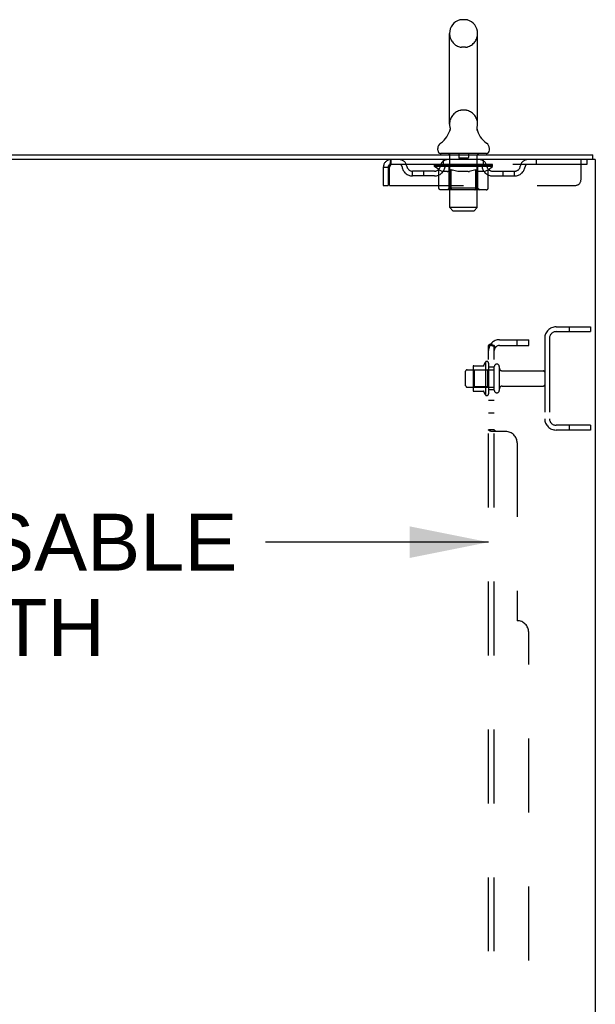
# Model space of a CAD drawing. Header units: inches. Extents: x 0 to 293, y 0 to 190.
# Tile 69 of 71: x 174 to 187, y 122 to 143. Entities that reach past the tile are written whole.
import ezdxf

# ---------------------------------------------------------------- set-up
doc = ezdxf.new("R2010")
doc.units = ezdxf.units.IN
doc.header["$LTSCALE"] = 16.12069
doc.header["$MEASUREMENT"] = 0
doc.linetypes.add('HIDDEN', pattern=[0.2, 0.1, -0.1])
doc.layers.get('0').update_dxf_attribs({"linetype": 'CONTINUOUS'})
for name, color, linetype in [('DEFAULT_2', 8, 'HIDDEN'), ('DIMENSIONS', 7, 'CONTINUOUS'), ('SUBPANEL', 7, 'CONTINUOUS')]:
    doc.layers.add(name, color=color, linetype=linetype)
doc.styles.get("Standard").update_dxf_attribs({"font": 'arial.ttf'})
doc.dimstyles.new('DIMSTYLE_2', dxfattribs={"dimtxt": 1.241379, "dimasz": 1.724138, "dimexe": 0.09, "dimexo": 0.07, "dimgap": 0.036, "dimtad": 0, "dimtih": 1, "dimtoh": 1, "dimzin": 4, "dimdsep": 46, "dimtxsty": 'Standard', "dimblk": '_FILLED', "dimblk1": '_FILLED', "dimblk2": '_FILLED', "dimcen": 0.09, "dimadec": 3, "dimazin": 1, "dimtfac": 1, "dimtdec": 3, "dimtofl": 0, "dimtmove": 0, "dimatfit": 3, "dimldrblk": '_FILLED', "dimfxl": 0, "dimtolj": 1, "dimtzin": 4, "dimarcsym": 0})

# ---------------------------------------------------------------- blocks, each defined once
blk = doc.blocks.new('_FILLED')
at = {"color": 0, "linetype": 'ByBlock'}
blk.add_solid([(0, 0), (-1, 0.2), (-1, -0.2)], dxfattribs=at)
blk = doc.blocks.new('*D2')
at = {"layer": 'DIMENSIONS', "color": 2, "linetype": 'Continuous'}
for p, q in [((161.744, 131.816), (166.612, 131.816)), ((184.369, 131.816), (179.501, 131.816))]:
    blk.add_line(p, q, dxfattribs=at)
at = {"layer": 'DIMENSIONS', "color": 2, "linetype": 'Continuous', "xscale": 1.724137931, "yscale": 1.724137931, "zscale": 1.724137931, "rotation": 180}
blk.add_blockref('_FILLED', (161.744, 131.816), dxfattribs=at)
at = {"layer": 'DIMENSIONS', "color": 2, "linetype": 'Continuous', "xscale": 1.724137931, "yscale": 1.724137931, "zscale": 1.724137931}
blk.add_blockref('_FILLED', (184.369, 131.816), dxfattribs=at)
at = {"layer": 'DIMENSIONS', "color": 2, "linetype": 'Continuous', "insert": (173.057, 132.437), "char_height": 1.24138, "width": 11.64774, "attachment_point": 2, "line_spacing_factor": 0.9}
blk.add_mtext('22.63 USABLE\\PDEPTH', dxfattribs=at)

msp = doc.modelspace()

# ---------------------------------------------------------------- linework, layer by layer
at = {"color": 7, "linetype": 'Continuous'}
for p, q in [((183.867, 143.205), (183.779, 143.205)), ((183.517, 140.93), (183.517, 142.905)), ((184.129, 140.93), (184.129, 142.905)), ((184.117, 140.836), (184.118, 140.841)), ((184.117, 140.831), (184.117, 140.836)), ((184.117, 140.826), (184.117, 140.831)), ((184.117, 140.821), (184.117, 140.826)), ((184.118, 140.846), (184.119, 140.851)), ((184.118, 140.841), (184.118, 140.846)), ((184.118, 140.811), (184.118, 140.816)), ((184.119, 140.806), (184.118, 140.811)), ((184.12, 140.801), (184.119, 140.806)), ((184.12, 140.856), (184.121, 140.86)), ((184.12, 140.797), (184.12, 140.801)), ((184.121, 140.793), (184.12, 140.797)), ((183.523, 140.787), (183.522, 140.782)), ((183.261, 140.358), (183.261, 140.398)), ((184.386, 140.358), (184.386, 140.398)), ((183.323, 140.289), (183.323, 140.259)), ((184.323, 140.289), (183.323, 140.289)), ((184.323, 140.289), (184.323, 140.259)), ((186.646, 140.155), (186.646, 140.259))]:
    msp.add_line(p, q, dxfattribs=at)
at = {"color": 3, "linetype": 'Continuous'}
for p, q in [((162.887, 140.259), (186.646, 140.259)), ((186.698, 140.155), (162.892, 140.155)), ((186.698, 140.155), (186.698, 54.363))]:
    msp.add_line(p, q, dxfattribs=at)
at = {"color": 7, "linetype": 'Continuous'}
for points in [[(183.525, 140.86), (183.526, 140.856), (183.527, 140.851), (183.528, 140.846), (183.528, 140.841), (183.529, 140.836), (183.529, 140.831), (183.529, 140.826), (183.529, 140.821), (183.529, 140.816), (183.528, 140.811), (183.527, 140.806), (183.527, 140.801), (183.526, 140.796), (183.525, 140.791), (183.523, 140.787)], [(184.118, 140.816), (184.117, 140.821), (184.117, 140.826)], [(184.119, 140.851), (184.12, 140.855), (184.121, 140.86)]]:
    msp.add_lwpolyline(points, dxfattribs=at)
for centre, radius, start, end in [((183.823, 142.905), 0.306, 105.6303, 180), ((183.779, 143.061), 0.144, 90, 105.6303), ((183.867, 143.061), 0.144, 74.3697, 90), ((183.823, 142.905), 0.306, 0, 74.3697), ((183.025, 140.946), 0.523, 304.6624, 347.2389), ((183.823, 140.93), 0.306, 180, 193.2053), ((184.621, 140.946), 0.523, 192.7611, 235.3376), ((183.823, 140.93), 0.306, 346.7947, 360), ((183.404, 140.398), 0.144, 124.6624, 180), ((184.242, 140.398), 0.144, 360, 55.3376), ((183.33, 140.358), 0.069, 180, 265), ((184.317, 140.358), 0.069, 275, 360)]:
    msp.add_arc(centre, radius, start, end, dxfattribs=at)
at = {"layer": 'DEFAULT_2', "color": 8, "linetype": 'HIDDEN'}
for p, q in [((183.867, 142.605), (183.779, 142.605)), ((183.867, 141.23), (183.779, 141.23)), ((182.24, 140.155), (182.24, 140.051)), ((183.386, 140.051), (183.386, 140.155)), ((183.503, 140.289), (183.503, 140.259)), ((183.523, 139.108), (183.523, 140.259)), ((183.718, 140.279), (183.718, 140.199)), ((183.918, 140.189), (183.728, 140.189)), ((183.928, 140.279), (183.928, 140.199)), ((184.123, 139.108), (184.123, 140.259)), ((184.143, 140.289), (184.143, 140.259)), ((184.261, 140.051), (184.261, 140.155)), ((185.411, 140.155), (185.411, 140.051)), ((186.386, 139.718), (186.386, 140.155)), ((186.511, 140.155), (186.511, 140.051)), ((182.073, 139.988), (182.073, 139.593)), ((182.073, 139.988), (182.177, 139.988)), ((182.177, 139.988), (182.177, 139.593)), ((182.207, 139.593), (182.207, 139.988)), ((186.511, 140.051), (182.24, 140.051)), ((183.19, 140.004), (183.19, 140.045)), ((183.19, 140.044), (183.496, 140.044)), ((183.287, 139.937), (183.19, 140.004)), ((184.456, 140.004), (183.19, 140.004)), ((183.191, 140.044), (183.191, 140.049)), ((183.311, 140.048), (183.191, 140.049)), ((183.199, 140.045), (183.199, 140.051)), ((183.208, 140.041), (183.208, 140.045)), ((183.208, 140.041), (184.438, 140.041)), ((183.217, 140.041), (183.217, 140.045)), ((183.218, 140.041), (183.218, 140.045)), ((183.228, 140.045), (183.228, 140.051)), ((183.244, 140.041), (183.244, 140.045)), ((183.246, 140.041), (183.246, 140.045)), ((183.275, 140.045), (183.275, 140.051)), ((183.287, 139.53), (183.287, 139.937)), ((183.287, 139.937), (183.302, 139.927)), ((183.289, 140.041), (183.289, 140.045)), ((183.292, 140.041), (183.292, 140.045)), ((183.311, 140.044), (183.311, 140.048)), ((183.338, 140.045), (183.338, 140.051)), ((183.339, 140.041), (183.339, 140.044)), ((183.34, 140.041), (183.34, 140.044)), ((183.343, 140.041), (183.343, 140.044)), ((183.35, 140.041), (183.35, 140.045)), ((183.35, 140.041), (183.35, 140.044)), ((183.354, 140.041), (183.354, 140.045)), ((183.357, 140.041), (183.357, 140.045)), ((183.361, 140.041), (183.361, 140.044)), ((183.376, 140.041), (183.376, 140.044)), ((183.394, 140.041), (183.394, 140.047)), ((183.394, 140.041), (183.394, 140.044)), ((183.415, 140.041), (183.415, 140.044)), ((183.416, 140.045), (183.416, 140.051)), ((183.426, 140.041), (183.426, 140.045)), ((183.43, 140.041), (183.43, 140.045)), ((183.439, 140.041), (183.439, 140.044)), ((183.45, 140.041), (183.45, 140.048)), ((183.466, 140.041), (183.466, 140.044)), ((183.469, 140.041), (183.469, 140.044)), ((183.496, 140.041), (183.496, 140.044)), ((183.563, 140.044), (183.501, 140.044)), ((183.506, 140.045), (183.506, 140.051)), ((183.51, 139.533), (183.51, 140.001)), ((183.513, 140.041), (183.513, 140.045)), ((183.518, 140.041), (183.518, 140.045)), ((183.524, 140.041), (183.524, 140.05)), ((183.528, 140.041), (183.528, 140.044)), ((183.539, 140.041), (183.539, 140.044)), ((183.554, 139.936), (183.539, 139.926)), ((183.554, 139.53), (183.554, 139.936)), ((183.554, 139.936), (183.584, 139.926)), ((183.563, 140.041), (183.563, 140.044)), ((183.638, 140.044), (183.579, 140.044)), ((183.599, 140.041), (183.599, 140.044)), ((183.607, 140.045), (183.607, 140.051)), ((183.61, 140.041), (183.61, 140.045)), ((183.613, 140.041), (183.613, 140.051)), ((183.615, 140.041), (183.615, 140.045)), ((183.623, 140.041), (183.623, 140.045)), ((183.638, 140.041), (183.638, 140.044)), ((183.719, 140.044), (183.664, 140.044)), ((183.677, 140.041), (183.677, 140.044)), ((183.709, 140.044), (183.823, 140.051)), ((183.713, 140.045), (183.713, 140.051)), ((183.714, 140.051), (183.713, 140.051)), ((183.714, 140.045), (183.714, 140.051)), ((183.714, 140.041), (183.714, 140.045)), ((183.718, 140.041), (183.718, 140.045)), ((183.719, 140.041), (183.719, 140.045)), ((183.719, 140.041), (183.719, 140.044)), ((183.802, 140.044), (183.754, 140.044)), ((183.76, 140.041), (183.76, 140.044)), ((183.802, 140.041), (183.802, 140.044)), ((183.821, 140.045), (183.82, 140.045)), ((183.82, 140.041), (183.82, 140.045)), ((183.821, 140.041), (183.821, 140.045)), ((183.823, 140.045), (183.823, 140.051)), ((183.823, 140.051), (183.938, 140.044)), ((183.826, 140.041), (183.826, 140.045)), ((183.826, 140.041), (183.826, 140.045)), ((183.826, 140.045), (183.826, 140.045)), ((183.844, 140.041), (183.844, 140.044)), ((183.844, 140.044), (183.892, 140.044)), ((183.887, 140.041), (183.887, 140.044)), ((183.927, 140.041), (183.927, 140.045)), ((183.928, 140.041), (183.928, 140.044)), ((183.928, 140.044), (183.982, 140.044)), ((183.929, 140.041), (183.929, 140.045)), ((183.933, 140.045), (183.933, 140.051)), ((183.933, 140.045), (183.933, 140.051)), ((183.933, 140.051), (183.933, 140.051)), ((183.933, 140.041), (183.933, 140.045)), ((183.969, 140.041), (183.969, 140.044)), ((184.008, 140.041), (184.008, 140.044)), ((184.008, 140.044), (184.067, 140.044)), ((184.023, 140.041), (184.023, 140.045)), ((184.031, 140.041), (184.031, 140.045)), ((184.034, 140.041), (184.034, 140.051)), ((184.036, 140.041), (184.036, 140.045)), ((184.04, 140.045), (184.04, 140.051)), ((184.047, 140.041), (184.047, 140.044)), ((184.089, 139.935), (184.061, 139.926)), ((184.083, 140.041), (184.083, 140.044)), ((184.083, 140.044), (184.145, 140.044)), ((184.089, 139.53), (184.089, 139.935)), ((184.089, 139.935), (184.104, 139.926)), ((184.107, 140.041), (184.107, 140.044)), ((184.118, 140.041), (184.118, 140.044)), ((184.122, 140.041), (184.122, 140.05)), ((184.128, 140.041), (184.128, 140.045)), ((184.133, 140.041), (184.133, 140.045)), ((184.136, 139.533), (184.136, 140.001)), ((184.14, 140.045), (184.14, 140.051)), ((184.15, 140.041), (184.15, 140.044)), ((184.15, 140.044), (184.351, 140.044)), ((184.177, 140.041), (184.177, 140.044)), ((184.18, 140.041), (184.18, 140.044)), ((184.196, 140.041), (184.196, 140.048)), ((184.207, 140.041), (184.207, 140.044)), ((184.216, 140.041), (184.216, 140.045)), ((184.22, 140.041), (184.22, 140.045)), ((184.23, 140.045), (184.23, 140.051)), ((184.232, 140.041), (184.232, 140.044)), ((184.252, 140.041), (184.252, 140.047)), ((184.252, 140.041), (184.252, 140.044)), ((184.271, 140.041), (184.271, 140.044)), ((184.285, 140.041), (184.285, 140.044)), ((184.289, 140.041), (184.289, 140.045)), ((184.292, 140.041), (184.292, 140.045)), ((184.296, 140.041), (184.296, 140.045)), ((184.296, 140.041), (184.296, 140.044)), ((184.303, 140.041), (184.303, 140.044)), ((184.306, 140.041), (184.306, 140.044)), ((184.307, 140.041), (184.307, 140.044)), ((184.308, 140.045), (184.308, 140.051)), ((184.357, 139.935), (184.343, 139.926)), ((184.354, 140.041), (184.354, 140.045)), ((184.357, 140.041), (184.357, 140.045)), ((184.357, 139.935), (184.456, 140.004)), ((184.357, 139.53), (184.357, 139.935)), ((184.372, 140.045), (184.372, 140.051)), ((184.4, 140.041), (184.4, 140.045)), ((184.402, 140.041), (184.402, 140.045)), ((184.418, 140.045), (184.418, 140.051)), ((184.428, 140.041), (184.428, 140.045)), ((184.429, 140.041), (184.429, 140.045)), ((184.438, 140.041), (184.438, 140.045)), ((184.447, 140.045), (184.447, 140.051)), ((184.456, 140.004), (184.456, 140.051)), ((182.709, 139.8), (182.709, 139.904)), ((183.192, 139.904), (182.709, 139.904)), ((183.192, 139.8), (182.709, 139.8)), ((182.959, 139.8), (182.959, 139.904)), ((183.316, 139.918), (183.302, 139.927)), ((183.331, 139.91), (183.316, 139.918)), ((183.345, 139.903), (183.331, 139.91)), ((183.36, 139.897), (183.345, 139.903)), ((183.374, 139.893), (183.36, 139.897)), ((183.468, 139.893), (183.374, 139.893)), ((183.468, 139.893), (183.482, 139.897)), ((183.496, 139.903), (183.482, 139.897)), ((183.511, 139.91), (183.496, 139.903)), ((183.525, 139.918), (183.51, 139.91)), ((183.54, 139.926), (183.525, 139.917)), ((183.612, 139.918), (183.583, 139.926)), ((183.641, 139.91), (183.612, 139.918)), ((183.669, 139.903), (183.64, 139.91)), ((183.696, 139.898), (183.668, 139.903)), ((183.724, 139.893), (183.696, 139.898)), ((183.922, 139.893), (183.724, 139.893)), ((183.922, 139.893), (183.95, 139.897)), ((183.977, 139.903), (183.949, 139.897)), ((184.005, 139.91), (183.977, 139.903)), ((184.033, 139.917), (184.004, 139.91)), ((184.061, 139.926), (184.032, 139.917)), ((184.118, 139.917), (184.103, 139.926)), ((184.131, 139.91), (184.117, 139.917)), ((184.145, 139.903), (184.131, 139.91)), ((184.158, 139.898), (184.145, 139.903)), ((184.172, 139.893), (184.158, 139.898)), ((184.276, 139.893), (184.172, 139.893)), ((184.276, 139.893), (184.289, 139.898)), ((184.302, 139.903), (184.289, 139.897)), ((184.316, 139.91), (184.302, 139.903)), ((184.329, 139.917), (184.316, 139.91)), ((184.343, 139.926), (184.329, 139.917)), ((184.455, 139.904), (184.938, 139.904)), ((184.455, 139.8), (184.938, 139.8)), ((184.688, 139.8), (184.688, 139.904)), ((184.938, 139.8), (184.938, 139.904)), ((182.073, 139.593), (182.177, 139.593)), ((182.207, 139.593), (186.261, 139.593)), ((183.51, 139.533), (183.471, 139.493)), ((184.136, 139.533), (183.51, 139.533)), ((184.136, 139.533), (184.176, 139.493)), ((184.314, 139.493), (183.33, 139.493)), ((184.073, 139.494), (184.076, 139.495)), ((184.076, 139.495), (184.078, 139.497)), ((184.078, 139.497), (184.08, 139.5)), ((183.592, 139.039), (183.523, 139.108)), ((184.123, 139.108), (183.523, 139.108)), ((184.054, 139.039), (184.123, 139.108)), ((183.592, 139.039), (184.054, 139.039)), ((185.841, 136.509), (186.594, 136.509)), ((186.124, 136.509), (186.124, 136.405)), ((186.594, 136.509), (186.594, 136.405)), ((185.841, 136.405), (186.594, 136.405)), ((185.594, 136.263), (185.594, 134.506)), ((185.698, 136.263), (185.698, 134.506)), ((184.033, 135.64), (184.033, 135.129)), ((184.044, 135.662), (184.271, 135.662)), ((184.299, 135.74), (184.299, 135.028)), ((184.369, 135.718), (184.369, 135.05)), ((184.494, 135.127), (184.494, 135.642)), ((184.604, 135.127), (184.604, 135.642)), ((183.869, 135.227), (183.869, 135.542)), ((183.899, 135.572), (184.494, 135.572)), ((184.053, 135.568), (184.033, 135.588)), ((184.053, 135.568), (184.053, 135.201)), ((184.349, 135.568), (184.053, 135.568)), ((184.349, 135.568), (184.369, 135.588)), ((184.349, 135.568), (184.349, 135.201)), ((184.667, 135.549), (185.564, 135.549)), ((184.667, 135.219), (185.564, 135.219)), ((183.899, 135.197), (184.494, 135.197)), ((184.053, 135.201), (184.033, 135.181)), ((184.044, 135.107), (184.271, 135.107)), ((184.349, 135.201), (184.053, 135.201)), ((184.349, 135.201), (184.369, 135.181)), ((186.594, 134.363), (185.841, 134.363)), ((186.124, 134.363), (186.124, 134.259)), ((186.594, 134.363), (186.594, 134.259)), ((186.594, 134.259), (185.841, 134.259))]:
    msp.add_line(p, q, dxfattribs=at)
for points in [[(182.24, 140.155), (182.238, 140.154), (182.235, 140.151), (182.233, 140.146), (182.231, 140.139), (182.228, 140.13), (182.226, 140.119), (182.224, 140.106), (182.221, 140.092), (182.219, 140.077), (182.217, 140.061), (182.214, 140.043), (182.212, 140.025), (182.209, 140.007), (182.207, 139.988)], [(182.24, 140.051), (182.238, 140.051), (182.235, 140.05), (182.233, 140.048), (182.231, 140.045), (182.228, 140.042), (182.226, 140.037), (182.224, 140.033), (182.221, 140.027), (182.219, 140.022), (182.217, 140.016), (182.214, 140.009), (182.212, 140.002), (182.207, 139.988)], [(183.33, 139.493), (183.324, 139.493), (183.319, 139.494), (183.314, 139.495), (183.309, 139.497), (183.305, 139.5), (183.3, 139.503), (183.297, 139.506), (183.293, 139.51), (183.29, 139.515), (183.288, 139.519), (183.287, 139.525), (183.287, 139.53)], [(183.576, 139.493), (183.573, 139.493), (183.571, 139.494), (183.568, 139.495), (183.566, 139.497), (183.563, 139.5), (183.561, 139.503), (183.559, 139.506), (183.558, 139.51), (183.556, 139.515), (183.555, 139.519), (183.555, 139.525), (183.554, 139.53)], [(184.08, 139.5), (184.083, 139.503), (184.085, 139.506), (184.086, 139.51), (184.088, 139.515)], [(184.083, 139.503), (184.085, 139.506), (184.086, 139.51)], [(184.088, 139.515), (184.089, 139.519), (184.089, 139.525), (184.089, 139.53)], [(184.089, 139.519), (184.089, 139.525), (184.089, 139.53)], [(184.314, 139.493), (184.319, 139.493), (184.325, 139.494), (184.33, 139.495), (184.334, 139.497), (184.339, 139.5), (184.343, 139.503), (184.347, 139.506), (184.351, 139.51), (184.353, 139.515), (184.355, 139.519), (184.357, 139.525), (184.357, 139.53)], [(184.068, 139.493), (184.071, 139.493), (184.073, 139.494)]]:
    msp.add_lwpolyline(points, dxfattribs=at)
for centre, radius, start, end in [((183.823, 142.905), 0.306, 180, 254.3697), ((183.823, 142.905), 0.306, 285.6303, 360), ((183.779, 142.748), 0.144, 254.3697, 270), ((183.867, 142.748), 0.144, 270, 285.6303), ((183.823, 140.93), 0.306, 105.6303, 180), ((183.779, 141.086), 0.144, 90, 105.6303), ((183.867, 141.086), 0.144, 74.3697, 90), ((183.823, 140.93), 0.306, 0, 74.3697), ((182.24, 139.988), 0.167, 90, 180), ((182.419, 139.988), 0.167, 8.0716, 90), ((183.481, 139.988), 0.167, 90, 171.9284), ((183.33, 140.358), 0.069, 265, 270), ((183.493, 140.259), 0.03, 0, 90), ((183.708, 140.279), 0.01, 0, 90), ((183.728, 140.199), 0.01, 180, 270), ((183.918, 140.199), 0.01, 270, 360), ((183.938, 140.279), 0.01, 90, 180), ((184.153, 140.259), 0.03, 90, 180), ((184.166, 139.988), 0.167, 8.0716, 90), ((184.317, 140.358), 0.069, 270, 275), ((185.227, 139.988), 0.167, 90, 171.9284), ((182.24, 139.988), 0.063, 90, 180), ((182.42, 139.989), 0.0625, 7.9863, 90), ((182.709, 140.029), 0.229, 187.9863, 270), ((182.709, 140.029), 0.125, 188.0716, 270), ((183.192, 140.029), 0.125, 270, 351.9284), ((183.192, 140.029), 0.229, 270, 352.0137), ((183.48, 139.989), 0.0625, 90, 172.0137), ((183.471, 140.001), 0.0398, 0, 90), ((184.176, 140.001), 0.0398, 90, 180), ((184.166, 139.989), 0.0625, 7.9863, 90), ((184.455, 140.029), 0.229, 187.9863, 270), ((184.455, 140.029), 0.125, 188.0716, 270), ((184.938, 140.029), 0.125, 270, 351.9284), ((184.938, 140.029), 0.229, 270, 352.0137), ((185.226, 139.989), 0.0625, 90, 172.0137), ((186.261, 139.718), 0.125, 270, 360), ((185.841, 136.263), 0.246, 90, 180), ((185.841, 136.263), 0.142, 90, 180), ((184.174, 135.64), 0.141, 174.7919, 180), ((184.044, 135.652), 0.01, 90, 174.8062), ((184.253, 135.672), 0.01, 270, 336.0321), ((184.899, 135.384), 0.698, 149.3369, 156.0321), ((184.331, 135.718), 0.0384, 0, 145.5503), ((184.549, 135.642), 0.055, 360, 180), ((183.899, 135.542), 0.03, 90, 180), ((184.667, 135.612), 0.0625, 180, 270), ((185.564, 135.519), 0.03, 360, 90), ((183.899, 135.227), 0.03, 180, 270), ((184.667, 135.157), 0.0625, 90, 180), ((185.564, 135.249), 0.03, 270, 0), ((184.174, 135.129), 0.141, 180, 185.2081), ((184.044, 135.117), 0.01, 185.1938, 270), ((184.253, 135.097), 0.01, 23.9679, 90), ((184.899, 135.384), 0.698, 203.9679, 210.6631), ((184.331, 135.05), 0.0384, 214.4497, 360), ((184.549, 135.127), 0.055, 180, 0), ((185.841, 134.506), 0.246, 180, 270), ((185.841, 134.506), 0.142, 180, 270)]:
    msp.add_arc(centre, radius, start, end, dxfattribs=at)
for centre, major_axis, ratio, start_param, end_param in [((183.823, 140.051), (0.633, 0.007), 0.05963, 9.249616, 9.431313), ((183.823, 140.051), (0.633, 0), 0.060556, -3.083241, -2.96706), ((183.823, 140.051), (0.633, 0.013), 0.05688, 2.791345, 2.965878), ((183.214, 140.039), (0.198, -0.002), 0.05963, 0.605815, 1.645666), ((183.146, 140.039), (0.198, 0.002), 0.05963, 0.25549, 1.295341), ((183.823, 140.051), (0.633, -0.007), 0.05963, -2.96643, -2.791898), ((183.146, 140.033), (0.198, 0.004), 0.05688, 1.20151, 1.294789), ((183.214, 140.033), (0.198, 0), 0.060556, 1.551758, 1.645036), ((183.17, 140.033), (0.198, 0.002), 0.05963, 1.170259, 1.376596), ((183.215, 140.035), (0.164, 0.002), 0.05963, 1.065228, 1.614276), ((183.196, 140.035), (0.164, 0.003), 0.05688, 0.890143, 1.43919), ((183.254, 140.035), (0.164, 0), 0.060556, 1.240391, 1.789438), ((183.823, 140.051), (0.633, 0.019), 0.052395, 2.616403, 2.790936), ((183.277, 140.039), (0.198, -0.004), 0.05688, 0.7809, 1.820751), ((183.142, 140.039), (0.198, 0.004), 0.05688, 0.080405, 1.120256), ((183.823, 140.051), (0.633, -0.013), 0.05688, -2.791345, -2.616812), ((183.142, 140.033), (0.198, 0.006), 0.052395, 1.026568, 1.119847), ((183.277, 140.033), (0.198, -0.002), 0.05963, 1.72692, 1.820198), ((183.195, 140.035), (0.164, 0.005), 0.052395, 0.715201, 1.264248), ((183.309, 140.035), (0.164, -0.002), 0.05963, 1.415553, 1.9646), ((183.823, 140.051), (0.633, 0.025), 0.046319, 2.441654, 2.616187), ((183.356, 140.039), (0.198, -0.006), 0.052395, 0.955842, 1.995693), ((183.159, 140.039), (0.198, 0.006), 0.052395, -0.094537, 0.945314), ((183.823, 140.051), (0.633, -0.019), 0.052395, -2.616403, -2.44187), ((183.159, 140.033), (0.198, 0.008), 0.046319, 0.851819, 0.945098), ((183.356, 140.033), (0.198, -0.004), 0.05688, 1.902006, 1.995284), ((183.213, 140.035), (0.164, 0.006), 0.046319, 0.540452, 1.089499), ((183.38, 140.035), (0.164, -0.003), 0.05688, 1.590638, 2.139686), ((183.17, 140.039), (0.198, 0), 0.060556, 0.430652, 0.777569), ((183.823, 140.051), (0.633, 0.029), 0.038841, 2.267123, 2.441656), ((183.45, 140.039), (0.198, -0.008), 0.046319, 1.130591, 2.170442), ((183.823, 140.051), (0.633, -0.025), 0.046319, -2.441654, -2.267121), ((183.196, 140.039), (0.198, 0.008), 0.046319, -0.269286, 0.770565), ((183.196, 140.033), (0.198, 0.009), 0.038841, 0.677289, 0.770567), ((183.45, 140.033), (0.198, -0.006), 0.052395, 2.076947, 2.170226), ((183.25, 140.035), (0.164, 0.008), 0.038841, 0.365921, 0.914969), ((183.465, 140.035), (0.164, -0.005), 0.052395, 1.76558, 2.314627), ((183.823, 140.051), (0.633, 0.033), 0.030195, 2.09281, 2.267343), ((183.554, 140.039), (0.198, -0.009), 0.038841, 1.305122, 2.344973), ((183.823, 140.051), (0.633, -0.029), 0.038841, -2.267123, -2.092591), ((183.252, 140.039), (0.198, 0.009), 0.038841, -0.443817, 0.596034), ((183.252, 140.033), (0.198, 0.01), 0.030195, 0.502975, 0.596254), ((183.554, 140.033), (0.198, -0.008), 0.046319, 2.251696, 2.344975), ((183.305, 140.035), (0.164, 0.009), 0.030195, 0.191608, 0.740655), ((183.56, 140.035), (0.164, -0.006), 0.046319, 1.940329, 2.489376), ((183.326, 140.039), (0.198, 0.01), 0.030195, -0.61813, 0.421721), ((183.823, 140.051), (0.633, 0.036), 0.020645, 1.918687, 2.09322), ((183.667, 140.039), (0.198, -0.01), 0.030195, 1.479435, 2.519286), ((183.823, 140.051), (0.633, -0.033), 0.030195, -2.09281, -1.918277), ((183.326, 140.033), (0.198, 0.011), 0.020645, 0.328852, 0.422131), ((183.667, 140.033), (0.198, -0.009), 0.038841, 2.426227, 2.519505), ((183.375, 140.035), (0.164, 0.009), 0.020645, 0.017485, 0.566532), ((183.664, 140.035), (0.164, -0.008), 0.038841, 2.11486, 2.663907), ((183.414, 140.039), (0.198, 0.011), 0.020645, -0.792253, 0.247598), ((183.823, 140.051), (0.633, 0.038), 0.010478, 1.744704, 1.919237), ((183.785, 140.039), (0.198, -0.011), 0.020645, 1.653558, 2.693409), ((183.823, 140.051), (0.633, -0.036), 0.020645, -1.918687, -1.744154), ((183.414, 140.033), (0.198, 0.012), 0.010478, 0.154869, 0.248148), ((183.785, 140.033), (0.198, -0.01), 0.030195, 2.60054, 2.693819), ((183.458, 140.035), (0.164, 0.01), 0.010478, 6.126688, 6.675735), ((183.772, 140.035), (0.164, -0.009), 0.030195, 2.289173, 2.83822), ((183.516, 140.039), (0.198, 0.012), 0.010478, -0.966236, -0.000846), ((183.904, 140.039), (0.198, -0.012), 0.010478, 1.827541, 2.867392), ((183.823, 140.051), (0.633, -0.038), 0.010478, -1.744704, -1.570171), ((183.904, 140.033), (0.198, -0.011), 0.020645, 2.774664, 2.867942), ((183.882, 140.035), (0.164, -0.009), 0.020645, 2.463296, 3.012344), ((183.742, 140.039), (0.198, 0.012), 0.010478, 0.274201, 1.314052), ((183.656, 140.035), (0.164, 0.01), 0.010478, -0.000483, 0.504314), ((183.626, 140.033), (0.198, 0.012), 0.010478, 0.099668, 0.192946), ((183.823, 140.051), (0.633, 0.038), 0.010478, -1.571421, -1.396888), ((184.02, 140.033), (0.198, -0.012), 0.010478, 2.948646, 3.041925), ((183.99, 140.035), (0.164, -0.01), 0.010478, 2.637279, 3.142076), ((183.861, 140.039), (0.198, 0.011), 0.020645, 0.448184, 1.488034), ((183.764, 140.035), (0.164, 0.009), 0.020645, 0.129249, 0.678296), ((183.742, 140.033), (0.198, 0.011), 0.020645, 0.273651, 0.366929), ((183.823, 140.051), (0.633, 0.036), 0.020645, -1.397439, -1.222906), ((184.131, 140.039), (0.198, -0.012), 0.010478, -3.140747, -2.175357), ((183.823, 140.051), (0.633, -0.038), 0.010478, 1.222355, 1.396888), ((183.979, 140.039), (0.198, 0.01), 0.030195, 0.622307, 1.662158), ((183.874, 140.035), (0.164, 0.009), 0.030195, 0.303372, 0.852419), ((184.188, 140.035), (0.164, -0.01), 0.010478, 2.749043, 3.29809), ((184.232, 140.039), (0.198, -0.011), 0.020645, 2.893995, 3.933846), ((183.861, 140.033), (0.198, 0.01), 0.030195, 0.447774, 0.541052), ((184.232, 140.033), (0.198, -0.012), 0.010478, 2.893445, 2.986723), ((183.823, 140.051), (0.633, 0.033), 0.030195, -1.223315, -1.048783), ((183.823, 140.051), (0.633, -0.036), 0.020645, 1.048373, 1.222906), ((184.092, 140.039), (0.198, 0.009), 0.038841, 0.79662, 1.836471), ((183.982, 140.035), (0.164, 0.008), 0.038841, 0.477686, 1.026733), ((184.271, 140.035), (0.164, -0.009), 0.020645, 2.57506, 3.124108), ((184.32, 140.039), (0.198, -0.01), 0.030195, 2.719872, 3.759723), ((184.197, 140.039), (0.198, 0.008), 0.046319, 0.971151, 2.011002), ((183.979, 140.033), (0.198, 0.009), 0.038841, 0.622087, 0.715366), ((184.32, 140.033), (0.198, -0.011), 0.020645, 2.719462, 2.812741), ((183.823, 140.051), (0.633, 0.029), 0.038841, -1.049002, -0.874469), ((183.823, 140.051), (0.633, -0.033), 0.030195, 0.87425, 1.048783), ((184.086, 140.035), (0.164, 0.006), 0.046319, 0.652216, 1.201263), ((184.29, 140.039), (0.198, 0.006), 0.052395, 1.1459, 2.185751), ((184.342, 140.035), (0.164, -0.009), 0.030195, 2.400937, 2.949985), ((184.394, 140.039), (0.198, -0.009), 0.038841, 2.545558, 3.585409), ((184.181, 140.035), (0.164, 0.005), 0.052395, 0.826965, 1.376012), ((184.092, 140.033), (0.198, 0.008), 0.046319, 0.796618, 0.889896), ((184.394, 140.033), (0.198, -0.01), 0.030195, 2.545339, 2.638617), ((184.369, 140.039), (0.198, 0.004), 0.05688, 1.320842, 2.360692), ((183.823, 140.051), (0.633, 0.025), 0.046319, -0.874471, -0.699939), ((183.823, 140.051), (0.633, -0.029), 0.038841, 0.699936, 0.874469), ((184.45, 140.039), (0.198, -0.008), 0.046319, 2.371028, 3.410879), ((184.396, 140.035), (0.164, -0.008), 0.038841, 2.226624, 2.775671), ((184.432, 140.039), (0.198, 0.002), 0.05963, 1.495927, 2.535778), ((184.266, 140.035), (0.164, 0.003), 0.05688, 1.001907, 1.550954), ((184.487, 140.039), (0.198, -0.006), 0.052395, 2.196279, 3.23613), ((184.197, 140.033), (0.198, 0.006), 0.052395, 0.971367, 1.064645), ((184.433, 140.035), (0.164, -0.006), 0.046319, 2.052093, 2.601141), ((184.476, 140.039), (0.198, 0), 0.060556, 1.671089, 2.71094), ((184.45, 140.033), (0.198, -0.009), 0.038841, 2.371026, 2.464304), ((184.504, 140.039), (0.198, -0.004), 0.05688, 2.021337, 3.061188), ((183.823, 140.051), (0.633, 0.019), 0.052395, -0.699723, -0.52519), ((183.823, 140.051), (0.633, -0.025), 0.046319, 0.525406, 0.699939), ((184.501, 140.039), (0.198, -0.002), 0.05963, 1.846251, 2.886102), ((184.337, 140.035), (0.164, 0.002), 0.05963, 1.176993, 1.72604), ((184.451, 140.035), (0.164, -0.005), 0.052395, 1.877344, 2.426392), ((184.393, 140.035), (0.164, 0), 0.060556, 1.352155, 1.901202), ((184.451, 140.035), (0.164, -0.003), 0.05688, 1.702402, 2.25145), ((184.431, 140.035), (0.164, -0.002), 0.05963, 1.527317, 2.076364), ((184.29, 140.033), (0.198, 0.004), 0.05688, 1.146309, 1.239587), ((184.487, 140.033), (0.198, -0.008), 0.046319, 2.196495, 2.289773), ((183.823, 140.051), (0.633, 0.013), 0.05688, -0.524781, -0.350248), ((183.823, 140.051), (0.633, -0.019), 0.052395, 0.350657, 0.52519), ((184.369, 140.033), (0.198, 0.002), 0.05963, 1.321394, 1.414673), ((184.504, 140.033), (0.198, -0.006), 0.052395, 2.021746, 2.115024), ((183.823, 140.051), (0.633, 0.007), 0.05963, -0.349695, -0.175162), ((183.823, 140.051), (0.633, -0.013), 0.05688, 0.175715, 0.350248), ((184.432, 140.033), (0.198, 0), 0.060556, 1.496556, 1.589835), ((184.501, 140.033), (0.198, -0.004), 0.05688, 1.846804, 1.940083), ((184.476, 140.033), (0.198, -0.002), 0.05963, 1.671719, 1.764997), ((183.823, 140.051), (0.633, 0), 0.060556, -0.174533, 0), ((183.823, 140.051), (0.633, -0.007), 0.05963, 0.000629, 0.175162)]:
    msp.add_ellipse(centre, major_axis=major_axis, ratio=ratio, start_param=start_param, end_param=end_param, dxfattribs=at)
at = {"layer": 'SUBPANEL', "color": 8, "linetype": 'HIDDEN'}
for p, q in [((184.369, 58.415), (184.369, 136.103)), ((184.494, 136.103), (184.369, 136.103)), ((184.423, 136.141), (184.52, 136.062)), ((184.438, 136.103), (184.434, 136.103)), ((184.494, 58.415), (184.494, 136.103)), ((184.606, 136.228), (185.244, 136.228)), ((184.606, 136.103), (185.244, 136.103)), ((184.994, 136.103), (184.994, 136.228)), ((185.244, 136.103), (185.244, 136.228)), ((184.494, 135.634), (184.369, 135.634)), ((184.494, 135.134), (184.369, 135.134)), ((184.494, 134.906), (184.369, 134.906)), ((184.494, 134.625), (184.369, 134.625)), ((184.494, 134.263), (184.369, 134.263)), ((184.421, 134.23), (184.418, 134.231)), ((184.744, 134.228), (184.423, 134.228)), ((184.994, 133.978), (184.994, 130.103)), ((185.244, 64.665), (185.244, 129.853))]:
    msp.add_line(p, q, dxfattribs=at)
for points in [[(184.4, 136.127), (184.392, 136.123), (184.388, 136.122), (184.385, 136.12), (184.382, 136.118), (184.379, 136.116), (184.376, 136.115), (184.373, 136.113), (184.372, 136.11), (184.37, 136.108), (184.37, 136.106), (184.369, 136.105), (184.369, 136.103)], [(184.423, 136.141), (184.421, 136.139), (184.418, 136.137), (184.415, 136.134), (184.411, 136.132), (184.408, 136.13), (184.404, 136.128), (184.4, 136.127)], [(184.434, 136.103), (184.434, 136.103), (184.434, 136.103), (184.435, 136.103), (184.435, 136.103), (184.435, 136.103), (184.436, 136.103), (184.437, 136.103), (184.437, 136.103), (184.438, 136.103), (184.439, 136.102), (184.439, 136.102), (184.44, 136.102), (184.441, 136.102), (184.442, 136.102), (184.442, 136.102), (184.443, 136.102), (184.444, 136.101), (184.445, 136.101), (184.446, 136.101), (184.446, 136.101), (184.447, 136.101), (184.448, 136.1), (184.449, 136.1), (184.45, 136.1), (184.45, 136.1), (184.451, 136.1), (184.452, 136.099), (184.453, 136.099), (184.454, 136.099), (184.455, 136.099), (184.456, 136.098), (184.456, 136.098), (184.457, 136.098), (184.458, 136.098), (184.459, 136.097), (184.46, 136.097), (184.461, 136.097), (184.462, 136.096), (184.463, 136.096), (184.464, 136.096), (184.464, 136.095), (184.465, 136.095), (184.466, 136.095), (184.467, 136.094), (184.468, 136.094), (184.469, 136.094), (184.47, 136.093), (184.471, 136.093), (184.472, 136.093), (184.473, 136.092), (184.475, 136.092), (184.476, 136.091), (184.477, 136.091), (184.478, 136.09), (184.479, 136.09), (184.48, 136.09), (184.481, 136.089), (184.481, 136.089), (184.482, 136.088), (184.483, 136.088), (184.484, 136.087), (184.485, 136.087), (184.486, 136.087), (184.487, 136.086), (184.488, 136.086), (184.488, 136.085), (184.489, 136.085), (184.49, 136.085), (184.491, 136.084), (184.492, 136.084), (184.492, 136.083), (184.493, 136.083), (184.494, 136.083), (184.494, 136.082), (184.495, 136.082), (184.496, 136.081), (184.496, 136.081), (184.497, 136.081), (184.497, 136.08), (184.498, 136.08), (184.498, 136.08), (184.498, 136.08)], [(184.508, 136.08), (184.506, 136.082), (184.504, 136.084), (184.502, 136.087), (184.5, 136.089), (184.498, 136.092), (184.497, 136.094), (184.496, 136.097), (184.495, 136.099), (184.494, 136.101), (184.494, 136.103)], [(184.498, 136.08), (184.498, 136.08), (184.498, 136.08), (184.498, 136.08), (184.498, 136.08), (184.497, 136.08), (184.497, 136.081), (184.497, 136.081), (184.496, 136.081), (184.496, 136.082), (184.495, 136.082), (184.495, 136.082), (184.494, 136.083)], [(184.52, 136.062), (184.52, 136.063), (184.52, 136.064), (184.52, 136.065), (184.52, 136.066), (184.519, 136.067), (184.518, 136.068), (184.517, 136.07), (184.516, 136.072), (184.514, 136.073), (184.512, 136.075), (184.508, 136.08)], [(184.388, 134.245), (184.385, 134.247), (184.382, 134.248), (184.379, 134.25), (184.376, 134.252), (184.373, 134.254), (184.372, 134.256), (184.37, 134.258), (184.37, 134.26), (184.369, 134.262), (184.369, 134.263)], [(184.379, 134.25), (184.376, 134.252), (184.373, 134.254), (184.372, 134.256), (184.37, 134.258), (184.37, 134.26), (184.369, 134.262), (184.369, 134.263)], [(184.396, 134.242), (184.392, 134.243), (184.388, 134.245)], [(184.423, 134.228), (184.421, 134.23), (184.418, 134.231), (184.415, 134.233), (184.411, 134.235), (184.408, 134.237), (184.404, 134.238), (184.396, 134.242)], [(184.504, 134.251), (184.502, 134.252), (184.5, 134.254), (184.498, 134.255), (184.497, 134.257), (184.496, 134.259), (184.495, 134.26), (184.494, 134.262), (184.494, 134.263)], [(184.5, 134.254), (184.498, 134.255), (184.497, 134.257), (184.496, 134.259), (184.495, 134.26), (184.494, 134.262), (184.494, 134.263)], [(184.517, 134.24), (184.516, 134.242), (184.514, 134.244), (184.512, 134.245), (184.51, 134.246), (184.508, 134.248), (184.504, 134.251)], [(184.52, 134.228), (184.52, 134.23), (184.52, 134.232), (184.52, 134.234), (184.52, 134.235), (184.519, 134.237), (184.518, 134.239), (184.517, 134.24), (184.516, 134.242), (184.514, 134.244), (184.512, 134.245)], [(184.52, 134.228), (184.52, 134.23), (184.52, 134.232), (184.52, 134.234), (184.52, 134.235), (184.519, 134.237)]]:
    msp.add_lwpolyline(points, dxfattribs=at)
for centre, radius, start, end in [((184.606, 135.991), 0.237, 90, 180), ((184.606, 135.991), 0.112, 90, 180), ((184.744, 133.978), 0.25, 0, 90), ((184.994, 129.853), 0.25, 0, 90)]:
    msp.add_arc(centre, radius, start, end, dxfattribs=at)

# ---------------------------------------------------------------- dimensions: what is measured, and where the dimension line sits
at = {"layer": 'DIMENSIONS', "color": 2, "linetype": 'Continuous'}
dim = msp.add_linear_dim(base=(184.369110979, 131.816383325), p1=(161.744110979, 57.113191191), p2=(184.369110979, 60.290441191), text='<> USABLE\\PDEPTH', dimstyle='DIMSTYLE_2', dxfattribs=at)
dim.commit()
dim.dimension.update_dxf_attribs({"geometry": '*D2', "text_midpoint": (173.056610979, 130.885348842), "dimtype": 160})

doc.saveas('drawing.dxf')
